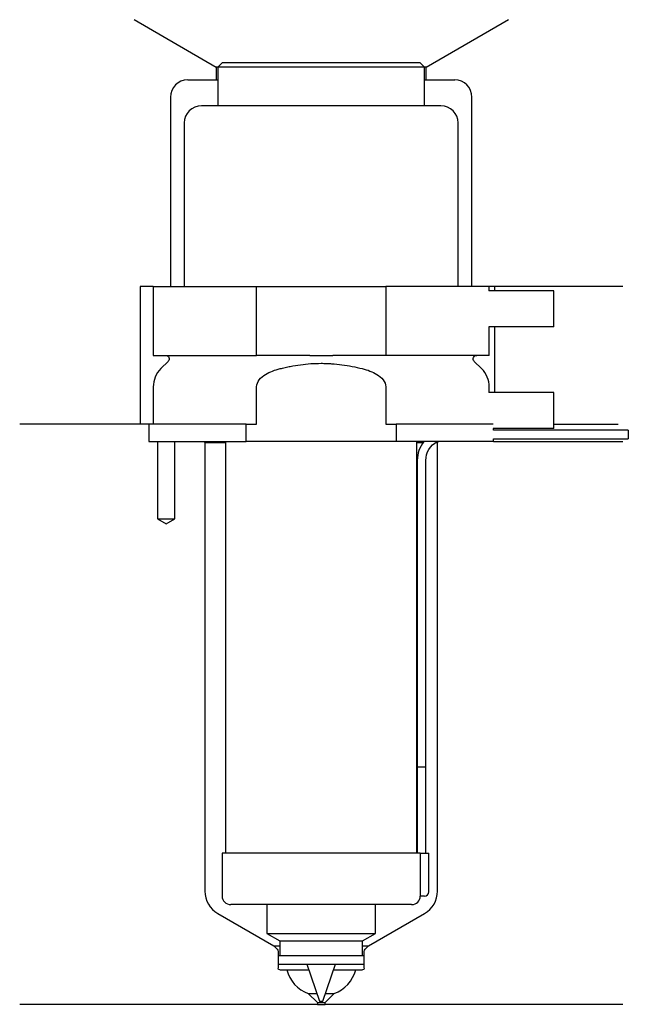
# Model space of a CAD drawing. Header units: inches. Extents: x 29 to 100, y 225 to 340.
import ezdxf

# ---------------------------------------------------------------- set-up
doc = ezdxf.new("R2010")
doc.units = ezdxf.units.IN
for name, color, linetype in [('201', 7, 'Continuous'), ('30', 7, 'Continuous'), ('32', 7, 'Continuous')]:
    doc.layers.add(name, color=color, linetype=linetype)

msp = doc.modelspace()

# ---------------------------------------------------------------- linework, layer by layer
at = {"layer": '201', "color": 113}
for p, q in [((42.52, 339.61), (52.05, 334.11)), ((76.45, 334.11), (85.98, 339.61)), ((52.05, 334.11), (52.05, 332.61)), ((52.25, 334.11), (52.05, 334.11)), ((76.45, 334.11), (76.25, 334.11)), ((76.45, 332.61), (76.45, 334.11)), ((48.75, 332.61), (52.05, 332.61)), ((52.05, 332.61), (52.25, 332.61)), ((76.25, 332.61), (76.45, 332.61)), ((76.45, 332.61), (79.75, 332.61)), ((46.75, 330.61), (46.75, 308.61)), ((81.75, 308.61), (81.75, 330.61)), ((44.75, 308.61), (43.25, 308.61)), ((43.25, 308.61), (43.25, 292.61)), ((99.25, 308.61), (83.75, 308.61)), ((84.37, 308.61), (84.37, 308.11)), ((84.37, 303.91), (84.37, 296.31)), ((43.25, 292.61), (29.25, 292.61)), ((44.25, 292.61), (29.25, 292.61)), ((44.25, 292.61), (44.25, 290.61)), ((91.25, 292.61), (98.73, 292.61)), ((91.25, 292.61), (98.73, 292.61)), ((45.25, 290.61), (45.25, 281.61)), ((47.25, 281.61), (47.25, 290.61)), ((50.65, 290.61), (50.75, 290.51)), ((50.75, 290.51), (50.75, 238.38)), ((50.75, 290.51), (53.15, 290.51)), ((75.35, 290.51), (76.1, 290.51)), ((77.54, 290.51), (77.75, 290.51)), ((77.75, 290.51), (77.85, 290.61)), ((77.75, 238.38), (77.75, 290.51)), ((84.25, 290.61), (99.25, 290.61)), ((45.25, 281.61), (46.25, 281.03)), ((46.25, 281.03), (47.25, 281.61)), ((52.25, 235.78), (58.74, 232.03)), ((69.75, 232.03), (76.25, 235.78)), ((58.74, 232.03), (59.13, 231.65)), ((58.74, 232.03), (59.44, 232.03)), ((59.24, 231.37), (59.24, 229.43)), ((69.05, 232.03), (69.75, 232.03)), ((69.25, 229.43), (69.25, 231.37)), ((69.37, 231.65), (69.75, 232.03)), ((59.44, 229.23), (60.25, 229.23)), ((60.25, 229.23), (62.82, 229.23)), ((65.68, 229.23), (68.25, 229.23)), ((68.25, 229.23), (69.05, 229.23)), ((62.75, 226.48), (63.75, 226.48)), ((62.75, 226.48), (63.8, 225.43)), ((64.7, 225.43), (65.75, 226.48)), ((64.75, 226.48), (65.75, 226.48)), ((63.8, 225.43), (64.7, 225.43)), ((63.8, 225.43), (63.8, 225.23)), ((64.7, 225.23), (64.7, 225.43)), ((63.8, 225.23), (29.25, 225.23)), ((63.8, 225.23), (64.7, 225.23)), ((99.25, 225.23), (64.7, 225.23))]:
    msp.add_line(p, q, dxfattribs=at)
for centre, radius, start, end in [((48.75, 330.61), 2, 90, 180), ((79.75, 330.61), 2, 0, 90), ((53.75, 238.38), 3, 180, 240), ((74.75, 238.38), 3, 300, 360), ((64.12, 230.24), 4, 194.5916, 249.9557), ((64.38, 230.24), 4, 290.0443, 345.4084)]:
    msp.add_arc(centre, radius, start, end, dxfattribs=at)
at = {"layer": '201', "color": 113, "extrusion": (0, 0, -1)}
for centre, radius, start, end in [((-58.84, 231.37), 0.4, 135, 180), ((-69.65, 231.37), 0.4, 0, 45), ((-59.44, 229.43), 0.2, -90, 0), ((-69.05, 229.43), 0.2, 180, 270)]:
    msp.add_arc(centre, radius, start, end, dxfattribs=at)
at = {"layer": '30', "color": 113}
for p, q in [((52.75, 334.61), (52.25, 334.11)), ((76.25, 334.11), (52.25, 334.11)), ((52.25, 334.11), (52.25, 329.61)), ((75.75, 334.61), (52.75, 334.61)), ((76.25, 334.11), (75.75, 334.61)), ((76.25, 329.61), (76.25, 334.11)), ((78.15, 329.61), (50.35, 329.61)), ((48.35, 327.61), (48.35, 308.61)), ((80.15, 308.61), (80.15, 327.61)), ((44.75, 308.61), (44.75, 300.61)), ((44.75, 308.61), (56.75, 308.61)), ((56.75, 308.61), (71.75, 308.61)), ((56.75, 300.61), (56.75, 308.61)), ((71.75, 308.61), (71.75, 300.61)), ((83.75, 308.61), (71.75, 308.61)), ((83.75, 308.11), (83.75, 308.61)), ((83.75, 300.61), (83.75, 303.91)), ((44.75, 300.61), (56.75, 300.61)), ((46.48, 299.92), (45.63, 299.07)), ((62.91, 300.61), (56.75, 300.61)), ((71.75, 300.61), (65.59, 300.61)), ((83.75, 300.61), (71.75, 300.61)), ((82.87, 299.07), (82.02, 299.92)), ((44.75, 296.95), (44.75, 292.61)), ((56.75, 292.61), (56.75, 296.95)), ((71.75, 296.95), (71.75, 292.61)), ((83.75, 296.31), (83.75, 296.95)), ((55.53, 292.61), (44.25, 292.61)), ((44.25, 292.61), (44.25, 290.61)), ((55.53, 290.61), (55.53, 292.61)), ((55.53, 292.61), (56.75, 292.61)), ((71.75, 292.61), (72.97, 292.61)), ((72.97, 292.61), (72.97, 290.61)), ((84.21, 292.61), (72.97, 292.61)), ((84.25, 291.91), (84.25, 292.11)), ((99.9, 291.91), (84.25, 291.91)), ((99.9, 291.91), (99.9, 290.91)), ((44.25, 290.61), (55.53, 290.61)), ((45.25, 290.61), (45.25, 281.61)), ((47.25, 281.61), (47.25, 290.61)), ((53.15, 290.61), (53.15, 242.81)), ((72.97, 290.61), (55.53, 290.61)), ((84.25, 290.61), (72.97, 290.61)), ((75.35, 242.81), (75.35, 290.61)), ((84.25, 290.61), (84.25, 290.91)), ((84.25, 290.91), (99.9, 290.91)), ((75.4, 288.41), (75.4, 252.81)), ((76.4, 252.81), (76.4, 288.41)), ((45.25, 281.61), (47.25, 281.61)), ((75.4, 252.81), (76.4, 252.81)), ((75.4, 252.81), (76.4, 252.81)), ((75.4, 252.81), (75.4, 242.81)), ((76.4, 242.81), (76.4, 252.81)), ((52.75, 242.81), (52.75, 237.81)), ((75.72, 242.81), (52.75, 242.81)), ((75.72, 242.81), (76.75, 242.81)), ((75.72, 242.81), (75.72, 238.31)), ((76.75, 238.31), (76.75, 242.81)), ((74.75, 236.81), (53.75, 236.81)), ((57.95, 236.81), (57.95, 233.47)), ((70.55, 233.47), (70.55, 236.81)), ((76.25, 237.81), (75.74, 237.81)), ((57.95, 233.47), (70.55, 233.47)), ((57.95, 233.47), (59.44, 232.61)), ((69.05, 232.61), (70.55, 233.47)), ((59.44, 232.61), (69.05, 232.61)), ((59.44, 232.61), (59.44, 230.91)), ((69.05, 230.91), (69.05, 232.61)), ((59.24, 230.91), (59.24, 229.91)), ((59.24, 230.91), (69.25, 230.91)), ((59.24, 229.91), (69.25, 229.91)), ((62.59, 229.91), (64.05, 225.61)), ((64.45, 225.61), (65.91, 229.91)), ((69.25, 229.91), (69.25, 230.91)), ((64.05, 225.61), (64.45, 225.61))]:
    msp.add_line(p, q, dxfattribs=at)
for centre, radius, start, end in [((50.35, 327.61), 2, 90, 180), ((78.15, 327.61), 2, 0, 90), ((47.75, 296.95), 3, 135, 180), ((80.75, 296.95), 3, 0, 45), ((78.9, 288.41), 3.5, 141.0539, 180), ((76.25, 238.31), 0.5, -90, 0), ((53.75, 237.81), 1, 180, 270), ((74.75, 237.81), 1, -90, 0)]:
    msp.add_arc(centre, radius, start, end, dxfattribs=at)
at = {"layer": '30', "color": 113, "extrusion": (0, 0, -1)}
for centre, radius, start, end in [((-46.2, 300.21), 0.4, 90, 225), ((-82.3, 300.21), 0.4, -45, 90), ((-78.9, 288.41), 2.5, 0, 61.6416)]:
    msp.add_arc(centre, radius, start, end, dxfattribs=at)
at = {"layer": '30', "color": 113}
for points, knots in [([(59.48, 299.07), (59.67, 299.12), (59.87, 299.17), (60.27, 299.26), (60.46, 299.3), (61.06, 299.41), (61.45, 299.48), (62.64, 299.64), (63.44, 299.69), (64.45, 299.69), (64.65, 299.69), (65.06, 299.67), (65.26, 299.66), (65.86, 299.62), (66.26, 299.58), (67.46, 299.42), (68.24, 299.27), (69.02, 299.07)], [0, 0, 0, 0, 0.0625, 0.0625, 0.125, 0.125, 0.25, 0.25, 0.5, 0.5, 0.5625, 0.5625, 0.625, 0.625, 0.75, 0.75, 1, 1, 1, 1]), ([(62.91, 300.61), (63.35, 300.61), (63.8, 300.6), (64.36, 300.6), (64.47, 300.6), (64.69, 300.6), (64.81, 300.6), (65.14, 300.61), (65.37, 300.61), (65.59, 300.61)], [0, 0, 0, 0, 0.5, 0.5, 0.625, 0.625, 0.75, 0.75, 1, 1, 1, 1]), ([(56.75, 296.95), (56.75, 297.56), (57.25, 298.07), (58.3, 298.72), (58.88, 298.92), (59.48, 299.07)], [0, 0, 0, 0, 0.5, 0.5, 1, 1, 1, 1]), ([(69.02, 299.07), (69.62, 298.92), (70.2, 298.72), (71.25, 298.07), (71.75, 297.56), (71.75, 296.95)], [0, 0, 0, 0, 0.5, 0.5, 1, 1, 1, 1]), ([(75.72, 238.31), (75.72, 238.25), (75.72, 238.19), (75.72, 238.09), (75.72, 238.04), (75.73, 237.95), (75.73, 237.92), (75.74, 237.86), (75.74, 237.83), (75.74, 237.82), (75.74, 237.81), (75.74, 237.81)], [0, 0, 0, 0, 0.208381, 0.208381, 0.416996, 0.416996, 0.625825, 0.625825, 0.83609, 0.83609, 1, 1, 1, 1])]:
    msp.add_open_spline(points, degree=3, knots=knots, dxfattribs=at)
at = {"layer": '32', "color": 113}
for p, q in [((91.25, 308.11), (83.71, 308.11)), ((91.25, 303.91), (91.25, 308.11)), ((91.25, 303.91), (83.71, 303.91)), ((91.25, 296.31), (83.71, 296.31)), ((91.25, 292.11), (91.25, 296.31)), ((91.25, 292.11), (84.21, 292.11))]:
    msp.add_line(p, q, dxfattribs=at)

doc.saveas('drawing.dxf')
